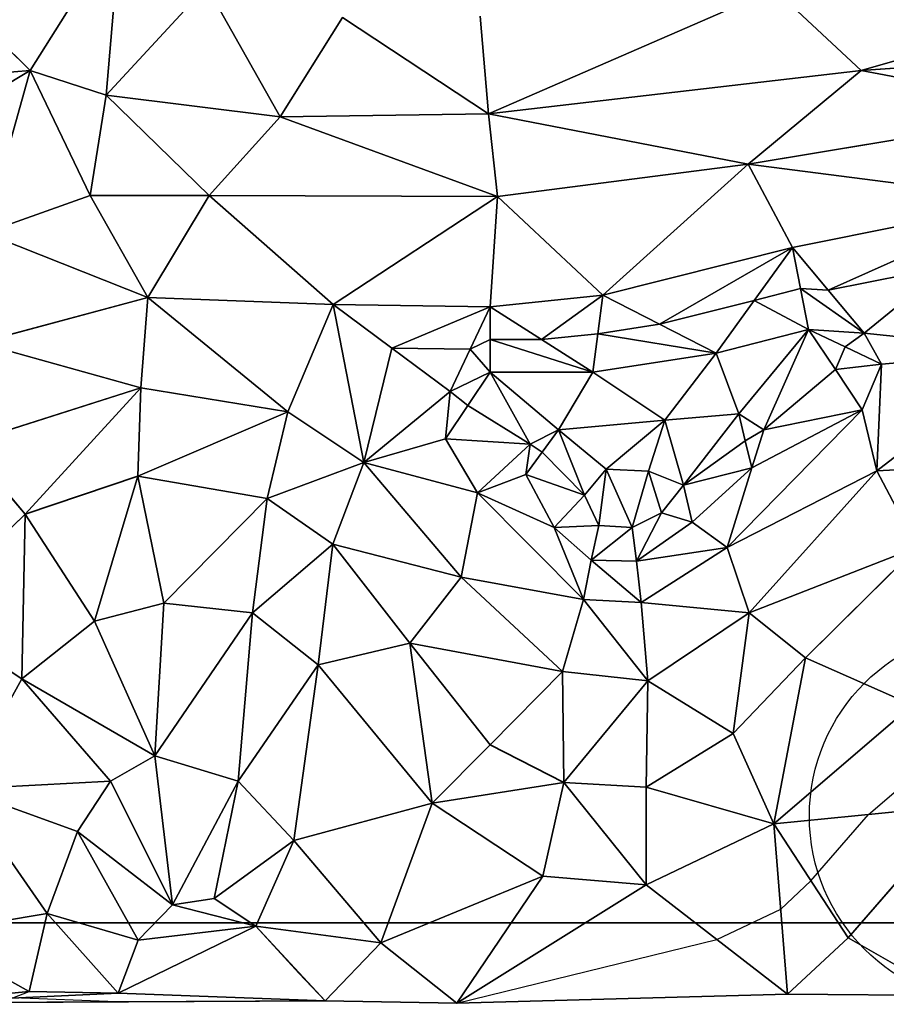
# Model space of a CAD drawing. Header units: feet. Extents: x 45583 to 45902, y 131989 to 132204.
# Tile 6 of 11: x 45763 to 45855, y 131991 to 132096. Entities that reach past the tile are written whole.
import ezdxf

# ---------------------------------------------------------------- set-up
doc = ezdxf.new("R2010")
doc.units = ezdxf.units.FT
doc.header["$MEASUREMENT"] = 0
for name, color, linetype, lineweight in [('C-Prop-E', 194, 'Continuous', 35), ('C-Topo-Majr-E', 34, 'Continuous', 35), ('C-Topo-Minr-E', 94, 'Continuous', 25), ('L-Plnt-Tree-E', 65, 'Continuous', 25)]:
    doc.layers.add(name, color=color, linetype=linetype, lineweight=lineweight)
doc.layers.add('C-TINN', color=182, linetype='Continuous')
doc.layers.add('C-TINN-BNDY', color=110, linetype='Continuous')

# ---------------------------------------------------------------- blocks, each defined once
blk = doc.blocks.new('tree_large')
for radius in [20, 0.75]:
    blk.add_circle((0, 0), radius)

msp = doc.modelspace()

# ---------------------------------------------------------------- linework, layer by layer
at = {"layer": 'C-Prop-E'}
msp.add_line((45888, 132000), (45600, 132000), dxfattribs=at)
at = {"layer": 'C-TINN', "linetype": 'Continuous'}
for p, q in [((45773.8, 132105.92, 935), (45764.18, 132090.67, 934)), ((45764.18, 132090.67, 934), (45773.8, 132105.92, 935)), ((45773.8, 132105.92, 935), (45772.27, 132088.03, 934)), ((45772.27, 132088.03, 934), (45773.8, 132105.92, 935)), ((45888.77, 132100.96, 935), (45852.61, 132090.68, 934)), ((45852.61, 132090.68, 934), (45888.77, 132100.96, 935)), ((45782.94, 132099.61, 935), (45772.27, 132088.03, 934)), ((45772.27, 132088.03, 934), (45782.94, 132099.61, 935)), ((45782.94, 132099.61, 935), (45790.78, 132085.72, 934)), ((45790.78, 132085.72, 934), (45782.94, 132099.61, 935)), ((45843.35, 132099.28, 935), (45812.94, 132086.05, 934)), ((45812.94, 132086.05, 934), (45843.35, 132099.28, 935)), ((45843.35, 132099.28, 935), (45852.61, 132090.68, 934)), ((45852.61, 132090.68, 934), (45843.35, 132099.28, 935)), ((45797.41, 132096.29, 935), (45790.78, 132085.72, 934)), ((45790.78, 132085.72, 934), (45797.41, 132096.29, 935)), ((45797.41, 132096.29, 935), (45812.94, 132086.05, 934)), ((45812.94, 132086.05, 934), (45797.41, 132096.29, 935)), ((45812.06, 132096.45, 935), (45812.94, 132086.05, 934)), ((45812.94, 132086.05, 934), (45812.06, 132096.45, 935)), ((45758.89, 132095.85, 934), (45764.18, 132090.67, 934)), ((45764.18, 132090.67, 934), (45758.89, 132095.85, 934)), ((45852.61, 132090.68, 934), (45888.5, 132093.16, 934)), ((45888.5, 132093.16, 934), (45852.61, 132090.68, 934)), ((45756.16, 132090, 933.94), (45764.18, 132090.67, 934)), ((45764.18, 132090.67, 934), (45756.16, 132090, 933.94)), ((45764.18, 132090.67, 934), (45758.8, 132087.42, 933.74)), ((45758.8, 132087.42, 933.74), (45764.18, 132090.67, 934)), ((45759.34, 132073.4, 933), (45764.18, 132090.67, 934)), ((45764.18, 132090.67, 934), (45759.34, 132073.4, 933)), ((45764.18, 132090.67, 934), (45772.27, 132088.03, 934)), ((45764.18, 132090.67, 934), (45770.57, 132077.35, 933)), ((45772.27, 132088.03, 934), (45764.18, 132090.67, 934)), ((45770.57, 132077.35, 933), (45764.18, 132090.67, 934)), ((45812.94, 132086.05, 934), (45852.61, 132090.68, 934)), ((45852.61, 132090.68, 934), (45812.94, 132086.05, 934)), ((45840.56, 132080.7, 933), (45852.61, 132090.68, 934)), ((45852.61, 132090.68, 934), (45840.56, 132080.7, 933)), ((45874.79, 132086.37, 933), (45852.61, 132090.68, 934)), ((45852.61, 132090.68, 934), (45874.79, 132086.37, 933)), ((45770.57, 132077.35, 933), (45772.27, 132088.03, 934)), ((45772.27, 132088.03, 934), (45770.57, 132077.35, 933)), ((45772.27, 132088.03, 934), (45790.78, 132085.72, 934)), ((45772.27, 132088.03, 934), (45783.22, 132077.35, 933)), ((45790.78, 132085.72, 934), (45772.27, 132088.03, 934)), ((45783.22, 132077.35, 933), (45772.27, 132088.03, 934)), ((45783.22, 132077.35, 933), (45790.78, 132085.72, 934)), ((45790.78, 132085.72, 934), (45783.22, 132077.35, 933)), ((45790.78, 132085.72, 934), (45812.94, 132086.05, 934)), ((45812.94, 132086.05, 934), (45790.78, 132085.72, 934)), ((45813.92, 132077.25, 933), (45790.78, 132085.72, 934)), ((45790.78, 132085.72, 934), (45813.92, 132077.25, 933)), ((45813.92, 132077.25, 933), (45812.94, 132086.05, 934)), ((45812.94, 132086.05, 934), (45840.56, 132080.7, 933)), ((45812.94, 132086.05, 934), (45813.92, 132077.25, 933)), ((45840.56, 132080.7, 933), (45812.94, 132086.05, 934)), ((45840.56, 132080.7, 933), (45874.79, 132086.37, 933)), ((45874.79, 132086.37, 933), (45840.56, 132080.7, 933)), ((45813.92, 132077.25, 933), (45840.56, 132080.7, 933)), ((45840.56, 132080.7, 933), (45813.92, 132077.25, 933)), ((45825.1, 132066.78, 932), (45840.56, 132080.7, 933)), ((45840.56, 132080.7, 933), (45825.1, 132066.78, 932)), ((45840.56, 132080.7, 933), (45870.38, 132076.88, 932)), ((45840.56, 132080.7, 933), (45845.28, 132071.82, 932)), ((45870.38, 132076.88, 932), (45840.56, 132080.7, 933)), ((45845.28, 132071.82, 932), (45840.56, 132080.7, 933)), ((45759.34, 132073.4, 933), (45770.57, 132077.35, 933)), ((45770.57, 132077.35, 933), (45759.34, 132073.4, 933)), ((45770.57, 132077.35, 933), (45783.22, 132077.35, 933)), ((45776.69, 132066.51, 932), (45770.57, 132077.35, 933)), ((45770.57, 132077.35, 933), (45776.69, 132066.51, 932)), ((45783.22, 132077.35, 933), (45770.57, 132077.35, 933)), ((45776.69, 132066.51, 932), (45783.22, 132077.35, 933)), ((45783.22, 132077.35, 933), (45776.69, 132066.51, 932)), ((45783.22, 132077.35, 933), (45813.92, 132077.25, 933)), ((45783.22, 132077.35, 933), (45796.43, 132065.77, 932)), ((45813.92, 132077.25, 933), (45783.22, 132077.35, 933)), ((45796.43, 132065.77, 932), (45783.22, 132077.35, 933)), ((45796.43, 132065.77, 932), (45813.92, 132077.25, 933)), ((45813.92, 132077.25, 933), (45796.43, 132065.77, 932)), ((45813.92, 132077.25, 933), (45813.11, 132065.52, 932)), ((45813.11, 132065.52, 932), (45813.92, 132077.25, 933)), ((45813.92, 132077.25, 933), (45825.1, 132066.78, 932)), ((45825.1, 132066.78, 932), (45813.92, 132077.25, 933)), ((45845.28, 132071.82, 932), (45870.38, 132076.88, 932)), ((45870.38, 132076.88, 932), (45845.28, 132071.82, 932)), ((45849.1, 132067.28, 931.97), (45870.38, 132076.88, 932)), ((45870.38, 132076.88, 932), (45849.1, 132067.28, 931.97)), ((45759.34, 132073.4, 933), (45776.69, 132066.51, 932)), ((45776.69, 132066.51, 932), (45759.34, 132073.4, 933)), ((45825.1, 132066.78, 932), (45845.28, 132071.82, 932)), ((45845.28, 132071.82, 932), (45825.1, 132066.78, 932)), ((45831.13, 132063.69, 931.94), (45845.28, 132071.82, 932)), ((45845.28, 132071.82, 932), (45831.13, 132063.69, 931.94)), ((45845.28, 132071.82, 932), (45841.22, 132066.21, 931.96)), ((45841.22, 132066.21, 931.96), (45845.28, 132071.82, 932)), ((45849.1, 132067.28, 931.97), (45845.28, 132071.82, 932)), ((45845.28, 132071.82, 932), (45846.13, 132067.47, 931.96)), ((45846.13, 132067.47, 931.96), (45845.28, 132071.82, 932)), ((45845.28, 132071.82, 932), (45849.1, 132067.28, 931.97)), ((45861.65, 132069.81, 931.48), (45849.1, 132067.28, 931.97)), ((45849.1, 132067.28, 931.97), (45861.65, 132069.81, 931.48)), ((45861.65, 132069.81, 931.48), (45852.92, 132062.74, 932)), ((45852.92, 132062.74, 932), (45861.65, 132069.81, 931.48)), ((45846.13, 132067.47, 931.96), (45841.22, 132066.21, 931.96)), ((45841.22, 132066.21, 931.96), (45846.13, 132067.47, 931.96)), ((45846.99, 132063.13, 932), (45846.13, 132067.47, 931.96)), ((45846.13, 132067.47, 931.96), (45846.99, 132063.13, 932)), ((45852.92, 132062.74, 932), (45846.13, 132067.47, 931.96)), ((45849.1, 132067.28, 931.97), (45846.13, 132067.47, 931.96)), ((45846.13, 132067.47, 931.96), (45852.92, 132062.74, 932)), ((45846.13, 132067.47, 931.96), (45849.1, 132067.28, 931.97)), ((45852.92, 132062.74, 932), (45849.1, 132067.28, 931.97)), ((45849.1, 132067.28, 931.97), (45852.92, 132062.74, 932)), ((45758.77, 132061.7, 932), (45776.69, 132066.51, 932)), ((45776.69, 132066.51, 932), (45758.77, 132061.7, 932)), ((45775.96, 132056.91, 931), (45776.69, 132066.51, 932)), ((45776.69, 132066.51, 932), (45775.96, 132056.91, 931)), ((45776.69, 132066.51, 932), (45796.43, 132065.77, 932)), ((45776.69, 132066.51, 932), (45791.6, 132054.36, 931)), ((45796.43, 132065.77, 932), (45776.69, 132066.51, 932)), ((45791.6, 132054.36, 931), (45776.69, 132066.51, 932)), ((45791.6, 132054.36, 931), (45796.43, 132065.77, 932)), ((45796.43, 132065.77, 932), (45791.6, 132054.36, 931)), ((45796.43, 132065.77, 932), (45813.11, 132065.52, 932)), ((45799.68, 132048.98, 931), (45796.43, 132065.77, 932)), ((45802.65, 132061.14, 931.9), (45796.43, 132065.77, 932)), ((45796.43, 132065.77, 932), (45799.68, 132048.98, 931)), ((45813.11, 132065.52, 932), (45796.43, 132065.77, 932)), ((45796.43, 132065.77, 932), (45802.65, 132061.14, 931.9)), ((45813.11, 132065.52, 932), (45825.1, 132066.78, 932)), ((45825.1, 132066.78, 932), (45813.11, 132065.52, 932)), ((45818.57, 132062.04, 931.93), (45825.1, 132066.78, 932)), ((45825.1, 132066.78, 932), (45818.57, 132062.04, 931.93)), ((45825.1, 132066.78, 932), (45824.57, 132062.67, 931.93)), ((45824.57, 132062.67, 931.93), (45825.1, 132066.78, 932)), ((45831.13, 132063.69, 931.94), (45825.1, 132066.78, 932)), ((45825.1, 132066.78, 932), (45831.13, 132063.69, 931.94)), ((45841.22, 132066.21, 931.96), (45831.13, 132063.69, 931.94)), ((45831.13, 132063.69, 931.94), (45841.22, 132066.21, 931.96)), ((45837.16, 132060.6, 932), (45841.22, 132066.21, 931.96)), ((45841.22, 132066.21, 931.96), (45837.16, 132060.6, 932)), ((45846.99, 132063.13, 932), (45841.22, 132066.21, 931.96)), ((45841.22, 132066.21, 931.96), (45846.99, 132063.13, 932)), ((45802.65, 132061.14, 931.9), (45813.11, 132065.52, 932)), ((45813.11, 132065.52, 932), (45802.65, 132061.14, 931.9)), ((45813.11, 132065.52, 932), (45810.99, 132061.02, 931.91)), ((45810.99, 132061.02, 931.91), (45813.11, 132065.52, 932)), ((45818.57, 132062.04, 931.93), (45813.11, 132065.52, 932)), ((45813.11, 132065.52, 932), (45813.13, 132062.04, 931.92)), ((45813.13, 132062.04, 931.92), (45813.11, 132065.52, 932)), ((45813.11, 132065.52, 932), (45818.57, 132062.04, 931.93)), ((45831.13, 132063.69, 931.94), (45824.57, 132062.67, 931.93)), ((45824.57, 132062.67, 931.93), (45831.13, 132063.69, 931.94)), ((45831.13, 132063.69, 931.94), (45837.16, 132060.6, 932)), ((45837.16, 132060.6, 932), (45831.13, 132063.69, 931.94)), ((45824.57, 132062.67, 931.93), (45818.57, 132062.04, 931.93)), ((45818.57, 132062.04, 931.93), (45824.57, 132062.67, 931.93)), ((45824.03, 132058.56, 932), (45824.57, 132062.67, 931.93)), ((45824.57, 132062.67, 931.93), (45824.03, 132058.56, 932)), ((45837.16, 132060.6, 932), (45824.57, 132062.67, 931.93)), ((45824.57, 132062.67, 931.93), (45837.16, 132060.6, 932)), ((45846.99, 132063.13, 932), (45837.16, 132060.6, 932)), ((45837.16, 132060.6, 932), (45846.99, 132063.13, 932)), ((45839.58, 132054.16, 933), (45846.99, 132063.13, 932)), ((45846.99, 132063.13, 932), (45839.58, 132054.16, 933)), ((45842.24, 132052.43, 933), (45846.99, 132063.13, 932)), ((45846.99, 132063.13, 932), (45842.24, 132052.43, 933)), ((45849.86, 132058.85, 932.09), (45846.99, 132063.13, 932)), ((45850.88, 132061.28, 932.04), (45846.99, 132063.13, 932)), ((45846.99, 132063.13, 932), (45849.86, 132058.85, 932.09)), ((45846.99, 132063.13, 932), (45852.92, 132062.74, 932)), ((45852.92, 132062.74, 932), (45846.99, 132063.13, 932)), ((45846.99, 132063.13, 932), (45850.88, 132061.28, 932.04)), ((45850.88, 132061.28, 932.04), (45852.92, 132062.74, 932)), ((45852.92, 132062.74, 932), (45850.88, 132061.28, 932.04)), ((45870.59, 132060.77, 931), (45852.92, 132062.74, 932)), ((45852.92, 132062.74, 932), (45854.77, 132059.43, 932)), ((45852.92, 132062.74, 932), (45870.59, 132060.77, 931)), ((45854.77, 132059.43, 932), (45852.92, 132062.74, 932)), ((45758.77, 132061.7, 932), (45775.96, 132056.91, 931)), ((45775.96, 132056.91, 931), (45758.77, 132061.7, 932)), ((45813.13, 132062.04, 931.92), (45810.99, 132061.02, 931.91)), ((45810.99, 132061.02, 931.91), (45813.13, 132062.04, 931.92)), ((45813.14, 132058.56, 932), (45813.13, 132062.04, 931.92)), ((45813.13, 132062.04, 931.92), (45813.14, 132058.56, 932)), ((45824.03, 132058.56, 932), (45813.13, 132062.04, 931.92)), ((45818.57, 132062.04, 931.93), (45813.13, 132062.04, 931.92)), ((45813.13, 132062.04, 931.92), (45824.03, 132058.56, 932)), ((45813.13, 132062.04, 931.92), (45818.57, 132062.04, 931.93)), ((45818.57, 132062.04, 931.93), (45824.03, 132058.56, 932)), ((45824.03, 132058.56, 932), (45818.57, 132062.04, 931.93)), ((45802.65, 132061.14, 931.9), (45799.68, 132048.98, 931)), ((45799.68, 132048.98, 931), (45802.65, 132061.14, 931.9)), ((45808.86, 132056.52, 932), (45802.65, 132061.14, 931.9)), ((45810.99, 132061.02, 931.91), (45802.65, 132061.14, 931.9)), ((45802.65, 132061.14, 931.9), (45808.86, 132056.52, 932)), ((45802.65, 132061.14, 931.9), (45810.99, 132061.02, 931.91)), ((45808.86, 132056.52, 932), (45810.99, 132061.02, 931.91)), ((45810.99, 132061.02, 931.91), (45808.86, 132056.52, 932)), ((45813.14, 132058.56, 932), (45810.99, 132061.02, 931.91)), ((45810.99, 132061.02, 931.91), (45813.14, 132058.56, 932)), ((45837.16, 132060.6, 932), (45824.03, 132058.56, 932)), ((45824.03, 132058.56, 932), (45837.16, 132060.6, 932)), ((45831.72, 132053.47, 933), (45837.16, 132060.6, 932)), ((45837.16, 132060.6, 932), (45831.72, 132053.47, 933)), ((45839.58, 132054.16, 933), (45837.16, 132060.6, 932)), ((45837.16, 132060.6, 932), (45839.58, 132054.16, 933)), ((45849.86, 132058.85, 932.09), (45850.88, 132061.28, 932.04)), ((45850.88, 132061.28, 932.04), (45849.86, 132058.85, 932.09)), ((45850.88, 132061.28, 932.04), (45854.77, 132059.43, 932)), ((45854.77, 132059.43, 932), (45850.88, 132061.28, 932.04)), ((45870.59, 132060.77, 931), (45854.28, 132048.07, 931)), ((45854.28, 132048.07, 931), (45870.59, 132060.77, 931)), ((45870.59, 132060.77, 931), (45854.77, 132059.43, 932)), ((45854.77, 132059.43, 932), (45870.59, 132060.77, 931)), ((45808.86, 132056.52, 932), (45813.14, 132058.56, 932)), ((45813.14, 132058.56, 932), (45808.86, 132056.52, 932)), ((45813.14, 132058.56, 932), (45810.76, 132055.02, 932.11)), ((45810.76, 132055.02, 932.11), (45813.14, 132058.56, 932)), ((45817.38, 132050.93, 933), (45813.14, 132058.56, 932)), ((45820.39, 132052.43, 933), (45813.14, 132058.56, 932)), ((45813.14, 132058.56, 932), (45817.38, 132050.93, 933)), ((45824.03, 132058.56, 932), (45813.14, 132058.56, 932)), ((45813.14, 132058.56, 932), (45820.39, 132052.43, 933)), ((45813.14, 132058.56, 932), (45824.03, 132058.56, 932)), ((45820.39, 132052.43, 933), (45824.03, 132058.56, 932)), ((45824.03, 132058.56, 932), (45820.39, 132052.43, 933)), ((45831.72, 132053.47, 933), (45824.03, 132058.56, 932)), ((45824.03, 132058.56, 932), (45831.72, 132053.47, 933)), ((45849.86, 132058.85, 932.09), (45842.24, 132052.43, 933)), ((45842.24, 132052.43, 933), (45849.86, 132058.85, 932.09)), ((45849.86, 132058.85, 932.09), (45854.77, 132059.43, 932)), ((45854.77, 132059.43, 932), (45849.86, 132058.85, 932.09)), ((45852.72, 132054.58, 932), (45849.86, 132058.85, 932.09)), ((45849.86, 132058.85, 932.09), (45852.72, 132054.58, 932)), ((45854.77, 132059.43, 932), (45852.72, 132054.58, 932)), ((45852.72, 132054.58, 932), (45854.77, 132059.43, 932)), ((45854.28, 132048.07, 931), (45854.77, 132059.43, 932)), ((45854.77, 132059.43, 932), (45854.28, 132048.07, 931)), ((45775.96, 132056.91, 931), (45757.25, 132050.96, 931)), ((45757.25, 132050.96, 931), (45775.96, 132056.91, 931)), ((45763.66, 132043.46, 930), (45775.96, 132056.91, 931)), ((45775.96, 132056.91, 931), (45763.66, 132043.46, 930)), ((45775.64, 132047.5, 930), (45775.96, 132056.91, 931)), ((45775.96, 132056.91, 931), (45775.64, 132047.5, 930)), ((45791.6, 132054.36, 931), (45775.96, 132056.91, 931)), ((45775.96, 132056.91, 931), (45791.6, 132054.36, 931)), ((45799.68, 132048.98, 931), (45808.86, 132056.52, 932)), ((45808.86, 132056.52, 932), (45799.68, 132048.98, 931)), ((45808.38, 132051.47, 932), (45808.86, 132056.52, 932)), ((45808.86, 132056.52, 932), (45808.38, 132051.47, 932)), ((45810.76, 132055.02, 932.11), (45808.86, 132056.52, 932)), ((45808.86, 132056.52, 932), (45810.76, 132055.02, 932.11)), ((45775.64, 132047.5, 930), (45791.6, 132054.36, 931)), ((45791.6, 132054.36, 931), (45775.64, 132047.5, 930)), ((45789.39, 132045.13, 930), (45791.6, 132054.36, 931)), ((45791.6, 132054.36, 931), (45789.39, 132045.13, 930)), ((45799.68, 132048.98, 931), (45791.6, 132054.36, 931)), ((45791.6, 132054.36, 931), (45799.68, 132048.98, 931)), ((45810.76, 132055.02, 932.11), (45808.38, 132051.47, 932)), ((45808.38, 132051.47, 932), (45810.76, 132055.02, 932.11)), ((45810.76, 132055.02, 932.11), (45817.38, 132050.93, 933)), ((45817.38, 132050.93, 933), (45810.76, 132055.02, 932.11)), ((45852.72, 132054.58, 932), (45838.33, 132039.91, 932)), ((45838.33, 132039.91, 932), (45852.72, 132054.58, 932)), ((45840.97, 132048.39, 933), (45852.72, 132054.58, 932)), ((45852.72, 132054.58, 932), (45840.97, 132048.39, 933)), ((45842.24, 132052.43, 933), (45852.72, 132054.58, 932)), ((45852.72, 132054.58, 932), (45842.24, 132052.43, 933)), ((45854.28, 132048.07, 931), (45852.72, 132054.58, 932)), ((45852.72, 132054.58, 932), (45854.28, 132048.07, 931)), ((45831.72, 132053.47, 933), (45820.39, 132052.43, 933)), ((45820.39, 132052.43, 933), (45831.72, 132053.47, 933)), ((45825.48, 132048.27, 934), (45831.72, 132053.47, 933)), ((45831.72, 132053.47, 933), (45825.48, 132048.27, 934)), ((45829.98, 132048.04, 934), (45831.72, 132053.47, 933)), ((45831.72, 132053.47, 933), (45829.98, 132048.04, 934)), ((45839.58, 132054.16, 933), (45831.72, 132053.47, 933)), ((45831.72, 132053.47, 933), (45839.58, 132054.16, 933)), ((45833.68, 132046.54, 934), (45831.72, 132053.47, 933)), ((45831.72, 132053.47, 933), (45833.68, 132046.54, 934)), ((45833.68, 132046.54, 934), (45839.58, 132054.16, 933)), ((45839.58, 132054.16, 933), (45833.68, 132046.54, 934)), ((45840.27, 132051.27, 933.05), (45839.58, 132054.16, 933)), ((45839.58, 132054.16, 933), (45842.24, 132052.43, 933)), ((45842.24, 132052.43, 933), (45839.58, 132054.16, 933)), ((45839.58, 132054.16, 933), (45840.27, 132051.27, 933.05)), ((45817.38, 132050.93, 933), (45820.39, 132052.43, 933)), ((45820.39, 132052.43, 933), (45817.38, 132050.93, 933)), ((45820.39, 132052.43, 933), (45818.65, 132050.06, 933.08)), ((45818.65, 132050.06, 933.08), (45820.39, 132052.43, 933)), ((45823.16, 132045.5, 934), (45820.39, 132052.43, 933)), ((45825.48, 132048.27, 934), (45820.39, 132052.43, 933)), ((45820.39, 132052.43, 933), (45823.16, 132045.5, 934)), ((45820.39, 132052.43, 933), (45825.48, 132048.27, 934)), ((45840.27, 132051.27, 933.05), (45842.24, 132052.43, 933)), ((45842.24, 132052.43, 933), (45840.27, 132051.27, 933.05)), ((45842.24, 132052.43, 933), (45840.97, 132048.39, 933)), ((45840.97, 132048.39, 933), (45842.24, 132052.43, 933)), ((45799.68, 132048.98, 931), (45808.38, 132051.47, 932)), ((45808.38, 132051.47, 932), (45799.68, 132048.98, 931)), ((45811.78, 132045.74, 932), (45808.38, 132051.47, 932)), ((45817.38, 132050.93, 933), (45808.38, 132051.47, 932)), ((45808.38, 132051.47, 932), (45811.78, 132045.74, 932)), ((45808.38, 132051.47, 932), (45817.38, 132050.93, 933)), ((45840.27, 132051.27, 933.05), (45833.68, 132046.54, 934)), ((45833.68, 132046.54, 934), (45840.27, 132051.27, 933.05)), ((45840.97, 132048.39, 933), (45840.27, 132051.27, 933.05)), ((45840.27, 132051.27, 933.05), (45840.97, 132048.39, 933)), ((45763.66, 132043.46, 930), (45757.25, 132050.96, 931)), ((45757.25, 132050.96, 931), (45763.66, 132043.46, 930)), ((45817.38, 132050.93, 933), (45811.78, 132045.74, 932)), ((45811.78, 132045.74, 932), (45817.38, 132050.93, 933)), ((45816.92, 132047.7, 933), (45817.38, 132050.93, 933)), ((45817.38, 132050.93, 933), (45816.92, 132047.7, 933)), ((45818.65, 132050.06, 933.08), (45816.92, 132047.7, 933)), ((45816.92, 132047.7, 933), (45818.65, 132050.06, 933.08)), ((45818.65, 132050.06, 933.08), (45817.38, 132050.93, 933)), ((45817.38, 132050.93, 933), (45818.65, 132050.06, 933.08)), ((45818.65, 132050.06, 933.08), (45823.16, 132045.5, 934)), ((45823.16, 132045.5, 934), (45818.65, 132050.06, 933.08)), ((45872.79, 132049.19, 930), (45854.28, 132048.07, 931)), ((45854.28, 132048.07, 931), (45872.79, 132049.19, 930)), ((45789.39, 132045.13, 930), (45799.68, 132048.98, 931)), ((45799.68, 132048.98, 931), (45789.39, 132045.13, 930)), ((45796.39, 132040.28, 930), (45799.68, 132048.98, 931)), ((45799.68, 132048.98, 931), (45796.39, 132040.28, 930)), ((45810.04, 132036.78, 931), (45799.68, 132048.98, 931)), ((45799.68, 132048.98, 931), (45811.78, 132045.74, 932)), ((45799.68, 132048.98, 931), (45810.04, 132036.78, 931)), ((45811.78, 132045.74, 932), (45799.68, 132048.98, 931)), ((45825.48, 132048.27, 934), (45823.16, 132045.5, 934)), ((45823.16, 132045.5, 934), (45825.48, 132048.27, 934)), ((45824.67, 132042.27, 934), (45825.48, 132048.27, 934)), ((45825.48, 132048.27, 934), (45824.67, 132042.27, 934)), ((45828.25, 132042.04, 934), (45825.48, 132048.27, 934)), ((45825.48, 132048.27, 934), (45829.98, 132048.04, 934)), ((45825.48, 132048.27, 934), (45828.25, 132042.04, 934)), ((45829.98, 132048.04, 934), (45825.48, 132048.27, 934)), ((45828.25, 132042.04, 934), (45829.98, 132048.04, 934)), ((45829.98, 132048.04, 934), (45828.25, 132042.04, 934)), ((45829.98, 132048.04, 934), (45833.68, 132046.54, 934)), ((45829.98, 132048.04, 934), (45831.34, 132043.62, 934)), ((45833.68, 132046.54, 934), (45829.98, 132048.04, 934)), ((45831.34, 132043.62, 934), (45829.98, 132048.04, 934)), ((45833.68, 132046.54, 934), (45840.97, 132048.39, 933)), ((45840.97, 132048.39, 933), (45833.68, 132046.54, 934)), ((45834.61, 132042.62, 933), (45840.97, 132048.39, 933)), ((45840.97, 132048.39, 933), (45834.61, 132042.62, 933)), ((45840.97, 132048.39, 933), (45838.33, 132039.91, 932)), ((45838.33, 132039.91, 932), (45840.97, 132048.39, 933)), ((45854.28, 132048.07, 931), (45838.33, 132039.91, 932)), ((45838.33, 132039.91, 932), (45854.28, 132048.07, 931)), ((45854.28, 132048.07, 931), (45840.67, 132032.96, 931)), ((45840.67, 132032.96, 931), (45854.28, 132048.07, 931)), ((45858.54, 132039.94, 930), (45854.28, 132048.07, 931)), ((45854.28, 132048.07, 931), (45858.54, 132039.94, 930)), ((45775.64, 132047.5, 930), (45763.66, 132043.46, 930)), ((45763.66, 132043.46, 930), (45775.64, 132047.5, 930)), ((45771.03, 132032.08, 929), (45775.64, 132047.5, 930)), ((45775.64, 132047.5, 930), (45771.03, 132032.08, 929)), ((45778.4, 132034.01, 929), (45775.64, 132047.5, 930)), ((45789.39, 132045.13, 930), (45775.64, 132047.5, 930)), ((45775.64, 132047.5, 930), (45778.4, 132034.01, 929)), ((45775.64, 132047.5, 930), (45789.39, 132045.13, 930)), ((45816.92, 132047.7, 933), (45811.78, 132045.74, 932)), ((45811.78, 132045.74, 932), (45816.92, 132047.7, 933)), ((45823.16, 132045.5, 934), (45816.92, 132047.7, 933)), ((45816.92, 132047.7, 933), (45819.93, 132042.04, 933)), ((45816.92, 132047.7, 933), (45823.16, 132045.5, 934)), ((45819.93, 132042.04, 933), (45816.92, 132047.7, 933)), ((45831.34, 132043.62, 934), (45833.68, 132046.54, 934)), ((45833.68, 132046.54, 934), (45831.34, 132043.62, 934)), ((45833.68, 132046.54, 934), (45834.61, 132042.62, 933)), ((45834.61, 132042.62, 933), (45833.68, 132046.54, 934)), ((45778.4, 132034.01, 929), (45789.39, 132045.13, 930)), ((45789.39, 132045.13, 930), (45778.4, 132034.01, 929)), ((45787.83, 132032.98, 929), (45789.39, 132045.13, 930)), ((45789.39, 132045.13, 930), (45787.83, 132032.98, 929)), ((45796.39, 132040.28, 930), (45789.39, 132045.13, 930)), ((45789.39, 132045.13, 930), (45796.39, 132040.28, 930)), ((45810.04, 132036.78, 931), (45811.78, 132045.74, 932)), ((45811.78, 132045.74, 932), (45810.04, 132036.78, 931)), ((45823.06, 132034.38, 932), (45811.78, 132045.74, 932)), ((45819.93, 132042.04, 933), (45811.78, 132045.74, 932)), ((45811.78, 132045.74, 932), (45823.06, 132034.38, 932)), ((45811.78, 132045.74, 932), (45819.93, 132042.04, 933)), ((45823.16, 132045.5, 934), (45819.93, 132042.04, 933)), ((45819.93, 132042.04, 933), (45823.16, 132045.5, 934)), ((45824.67, 132042.27, 934), (45823.16, 132045.5, 934)), ((45823.16, 132045.5, 934), (45824.67, 132042.27, 934)), ((45763.66, 132043.46, 930), (45752.75, 132032.92, 930)), ((45752.75, 132032.92, 930), (45763.66, 132043.46, 930)), ((45763.28, 132025.96, 929), (45763.66, 132043.46, 930)), ((45763.66, 132043.46, 930), (45763.28, 132025.96, 929)), ((45771.03, 132032.08, 929), (45763.66, 132043.46, 930)), ((45763.66, 132043.46, 930), (45771.03, 132032.08, 929)), ((45828.25, 132042.04, 934), (45831.34, 132043.62, 934)), ((45831.34, 132043.62, 934), (45828.25, 132042.04, 934)), ((45831.34, 132043.62, 934), (45828.71, 132038.46, 933)), ((45828.71, 132038.46, 933), (45831.34, 132043.62, 934)), ((45831.34, 132043.62, 934), (45834.61, 132042.62, 933)), ((45834.61, 132042.62, 933), (45831.34, 132043.62, 934)), ((45824.67, 132042.27, 934), (45819.93, 132042.04, 933)), ((45819.93, 132042.04, 933), (45824.67, 132042.27, 934)), ((45819.93, 132042.04, 933), (45823.86, 132038.58, 933)), ((45823.86, 132038.58, 933), (45819.93, 132042.04, 933)), ((45819.93, 132042.04, 933), (45823.06, 132034.38, 932)), ((45823.06, 132034.38, 932), (45819.93, 132042.04, 933)), ((45823.86, 132038.58, 933), (45824.67, 132042.27, 934)), ((45824.67, 132042.27, 934), (45823.86, 132038.58, 933)), ((45823.86, 132038.58, 933), (45828.25, 132042.04, 934)), ((45828.25, 132042.04, 934), (45823.86, 132038.58, 933)), ((45824.67, 132042.27, 934), (45828.25, 132042.04, 934)), ((45828.25, 132042.04, 934), (45824.67, 132042.27, 934)), ((45828.25, 132042.04, 934), (45828.71, 132038.46, 933)), ((45828.71, 132038.46, 933), (45828.25, 132042.04, 934)), ((45828.71, 132038.46, 933), (45834.61, 132042.62, 933)), ((45834.61, 132042.62, 933), (45828.71, 132038.46, 933)), ((45834.61, 132042.62, 933), (45838.33, 132039.91, 932)), ((45838.33, 132039.91, 932), (45834.61, 132042.62, 933)), ((45787.83, 132032.98, 929), (45796.39, 132040.28, 930)), ((45796.39, 132040.28, 930), (45787.83, 132032.98, 929)), ((45794.81, 132027.43, 929), (45796.39, 132040.28, 930)), ((45796.39, 132040.28, 930), (45794.81, 132027.43, 929)), ((45804.57, 132029.74, 930), (45796.39, 132040.28, 930)), ((45796.39, 132040.28, 930), (45810.04, 132036.78, 931)), ((45796.39, 132040.28, 930), (45804.57, 132029.74, 930)), ((45810.04, 132036.78, 931), (45796.39, 132040.28, 930)), ((45828.71, 132038.46, 933), (45838.33, 132039.91, 932)), ((45838.33, 132039.91, 932), (45828.71, 132038.46, 933)), ((45838.33, 132039.91, 932), (45829.19, 132034.08, 932)), ((45829.19, 132034.08, 932), (45838.33, 132039.91, 932)), ((45840.67, 132032.96, 931), (45838.33, 132039.91, 932)), ((45838.33, 132039.91, 932), (45840.67, 132032.96, 931)), ((45858.54, 132039.94, 930), (45840.67, 132032.96, 931)), ((45840.67, 132032.96, 931), (45858.54, 132039.94, 930)), ((45858.54, 132039.94, 930), (45846.68, 132028.2, 930)), ((45846.68, 132028.2, 930), (45858.54, 132039.94, 930)), ((45823.86, 132038.58, 933), (45823.06, 132034.38, 932)), ((45823.06, 132034.38, 932), (45823.86, 132038.58, 933)), ((45823.86, 132038.58, 933), (45828.71, 132038.46, 933)), ((45823.86, 132038.58, 933), (45829.19, 132034.08, 932)), ((45828.71, 132038.46, 933), (45823.86, 132038.58, 933)), ((45829.19, 132034.08, 932), (45823.86, 132038.58, 933)), ((45829.19, 132034.08, 932), (45828.71, 132038.46, 933)), ((45828.71, 132038.46, 933), (45829.19, 132034.08, 932)), ((45804.57, 132029.74, 930), (45810.04, 132036.78, 931)), ((45810.04, 132036.78, 931), (45804.57, 132029.74, 930)), ((45820.82, 132026.72, 931), (45810.04, 132036.78, 931)), ((45810.04, 132036.78, 931), (45823.06, 132034.38, 932)), ((45810.04, 132036.78, 931), (45820.82, 132026.72, 931)), ((45823.06, 132034.38, 932), (45810.04, 132036.78, 931)), ((45820.82, 132026.72, 931), (45823.06, 132034.38, 932)), ((45823.06, 132034.38, 932), (45820.82, 132026.72, 931)), ((45829.89, 132025.73, 931), (45823.06, 132034.38, 932)), ((45829.19, 132034.08, 932), (45823.06, 132034.38, 932)), ((45823.06, 132034.38, 932), (45829.89, 132025.73, 931)), ((45823.06, 132034.38, 932), (45829.19, 132034.08, 932)), ((45778.4, 132034.01, 929), (45771.03, 132032.08, 929)), ((45771.03, 132032.08, 929), (45778.4, 132034.01, 929)), ((45777.43, 132017.77, 928), (45778.4, 132034.01, 929)), ((45778.4, 132034.01, 929), (45777.43, 132017.77, 928)), ((45787.83, 132032.98, 929), (45778.4, 132034.01, 929)), ((45778.4, 132034.01, 929), (45787.83, 132032.98, 929)), ((45829.89, 132025.73, 931), (45829.19, 132034.08, 932)), ((45840.67, 132032.96, 931), (45829.19, 132034.08, 932)), ((45829.19, 132034.08, 932), (45829.89, 132025.73, 931)), ((45829.19, 132034.08, 932), (45840.67, 132032.96, 931)), ((45763.28, 132025.96, 929), (45752.75, 132032.92, 930)), ((45752.75, 132032.92, 930), (45763.28, 132025.96, 929)), ((45777.43, 132017.77, 928), (45787.83, 132032.98, 929)), ((45787.83, 132032.98, 929), (45777.43, 132017.77, 928)), ((45786.3, 132015.08, 928), (45787.83, 132032.98, 929)), ((45787.83, 132032.98, 929), (45786.3, 132015.08, 928)), ((45794.81, 132027.43, 929), (45787.83, 132032.98, 929)), ((45787.83, 132032.98, 929), (45794.81, 132027.43, 929)), ((45840.67, 132032.96, 931), (45829.89, 132025.73, 931)), ((45829.89, 132025.73, 931), (45840.67, 132032.96, 931)), ((45838.97, 132020.14, 930), (45840.67, 132032.96, 931)), ((45840.67, 132032.96, 931), (45838.97, 132020.14, 930)), ((45846.68, 132028.2, 930), (45840.67, 132032.96, 931)), ((45840.67, 132032.96, 931), (45846.68, 132028.2, 930)), ((45771.03, 132032.08, 929), (45763.28, 132025.96, 929)), ((45763.28, 132025.96, 929), (45771.03, 132032.08, 929)), ((45777.43, 132017.77, 928), (45771.03, 132032.08, 929)), ((45771.03, 132032.08, 929), (45777.43, 132017.77, 928)), ((45794.81, 132027.43, 929), (45804.57, 132029.74, 930)), ((45804.57, 132029.74, 930), (45794.81, 132027.43, 929)), ((45806.96, 132012.72, 929), (45804.57, 132029.74, 930)), ((45813.12, 132018.95, 930), (45804.57, 132029.74, 930)), ((45804.57, 132029.74, 930), (45806.96, 132012.72, 929)), ((45804.57, 132029.74, 930), (45820.82, 132026.72, 931)), ((45804.57, 132029.74, 930), (45813.12, 132018.95, 930)), ((45820.82, 132026.72, 931), (45804.57, 132029.74, 930)), ((45846.68, 132028.2, 930), (45838.97, 132020.14, 930)), ((45838.97, 132020.14, 930), (45846.68, 132028.2, 930)), ((45843.31, 132010.52, 929), (45846.68, 132028.2, 930)), ((45846.68, 132028.2, 930), (45843.31, 132010.52, 929)), ((45858.04, 132023.17, 929), (45846.68, 132028.2, 930)), ((45846.68, 132028.2, 930), (45858.04, 132023.17, 929)), ((45786.3, 132015.08, 928), (45794.81, 132027.43, 929)), ((45794.81, 132027.43, 929), (45786.3, 132015.08, 928)), ((45792.22, 132008.77, 928), (45794.81, 132027.43, 929)), ((45794.81, 132027.43, 929), (45792.22, 132008.77, 928)), ((45806.96, 132012.72, 929), (45794.81, 132027.43, 929)), ((45794.81, 132027.43, 929), (45806.96, 132012.72, 929)), ((45813.12, 132018.95, 930), (45820.82, 132026.72, 931)), ((45820.82, 132026.72, 931), (45813.12, 132018.95, 930)), ((45820.95, 132014.92, 930), (45820.82, 132026.72, 931)), ((45829.89, 132025.73, 931), (45820.82, 132026.72, 931)), ((45820.82, 132026.72, 931), (45820.95, 132014.92, 930)), ((45820.82, 132026.72, 931), (45829.89, 132025.73, 931)), ((45763.28, 132025.96, 929), (45756.81, 132014.21, 929)), ((45756.81, 132014.21, 929), (45763.28, 132025.96, 929)), ((45772.72, 132015.08, 928), (45763.28, 132025.96, 929)), ((45777.43, 132017.77, 928), (45763.28, 132025.96, 929)), ((45763.28, 132025.96, 929), (45772.72, 132015.08, 928)), ((45763.28, 132025.96, 929), (45777.43, 132017.77, 928)), ((45820.95, 132014.92, 930), (45829.89, 132025.73, 931)), ((45829.89, 132025.73, 931), (45820.95, 132014.92, 930)), ((45829.72, 132014.45, 930), (45829.89, 132025.73, 931)), ((45829.89, 132025.73, 931), (45829.72, 132014.45, 930)), ((45838.97, 132020.14, 930), (45829.89, 132025.73, 931)), ((45829.89, 132025.73, 931), (45838.97, 132020.14, 930)), ((45843.31, 132010.52, 929), (45858.04, 132023.17, 929)), ((45858.04, 132023.17, 929), (45843.31, 132010.52, 929)), ((45838.97, 132020.14, 930), (45829.72, 132014.45, 930)), ((45829.72, 132014.45, 930), (45838.97, 132020.14, 930)), ((45843.31, 132010.52, 929), (45838.97, 132020.14, 930)), ((45838.97, 132020.14, 930), (45843.31, 132010.52, 929)), ((45806.96, 132012.72, 929), (45813.12, 132018.95, 930)), ((45813.12, 132018.95, 930), (45806.96, 132012.72, 929)), ((45820.95, 132014.92, 930), (45813.12, 132018.95, 930)), ((45813.12, 132018.95, 930), (45820.95, 132014.92, 930)), ((45777.43, 132017.77, 928), (45772.72, 132015.08, 928)), ((45772.72, 132015.08, 928), (45777.43, 132017.77, 928)), ((45779.31, 132001.92, 927), (45777.43, 132017.77, 928)), ((45786.3, 132015.08, 928), (45777.43, 132017.77, 928)), ((45777.43, 132017.77, 928), (45779.31, 132001.92, 927)), ((45777.43, 132017.77, 928), (45786.3, 132015.08, 928)), ((45772.72, 132015.08, 928), (45756.81, 132014.21, 929)), ((45756.81, 132014.21, 929), (45772.72, 132015.08, 928)), ((45772.72, 132015.08, 928), (45769.22, 132009.71, 928)), ((45769.22, 132009.71, 928), (45772.72, 132015.08, 928)), ((45779.31, 132001.92, 927), (45772.72, 132015.08, 928)), ((45772.72, 132015.08, 928), (45779.31, 132001.92, 927)), ((45779.31, 132001.92, 927), (45786.3, 132015.08, 928)), ((45786.3, 132015.08, 928), (45779.31, 132001.92, 927)), ((45783.75, 132002.59, 927), (45786.3, 132015.08, 928)), ((45786.3, 132015.08, 928), (45783.75, 132002.59, 927)), ((45792.22, 132008.77, 928), (45786.3, 132015.08, 928)), ((45786.3, 132015.08, 928), (45792.22, 132008.77, 928)), ((45806.96, 132012.72, 929), (45820.95, 132014.92, 930)), ((45820.95, 132014.92, 930), (45806.96, 132012.72, 929)), ((45818.73, 132004.96, 929), (45820.95, 132014.92, 930)), ((45820.95, 132014.92, 930), (45818.73, 132004.96, 929)), ((45829.72, 132004.06, 929), (45820.95, 132014.92, 930)), ((45829.72, 132014.45, 930), (45820.95, 132014.92, 930)), ((45820.95, 132014.92, 930), (45829.72, 132004.06, 929)), ((45820.95, 132014.92, 930), (45829.72, 132014.45, 930)), ((45829.72, 132004.06, 929), (45829.72, 132014.45, 930)), ((45843.31, 132010.52, 929), (45829.72, 132014.45, 930)), ((45829.72, 132014.45, 930), (45829.72, 132004.06, 929)), ((45829.72, 132014.45, 930), (45843.31, 132010.52, 929)), ((45766, 132000.98, 928), (45756.81, 132014.21, 929)), ((45769.22, 132009.71, 928), (45756.81, 132014.21, 929)), ((45756.81, 132014.21, 929), (45766, 132000.98, 928)), ((45756.81, 132014.21, 929), (45769.22, 132009.71, 928)), ((45792.22, 132008.77, 928), (45806.96, 132012.72, 929)), ((45806.96, 132012.72, 929), (45792.22, 132008.77, 928)), ((45801.5, 131997.89, 928), (45806.96, 132012.72, 929)), ((45806.96, 132012.72, 929), (45801.5, 131997.89, 928)), ((45818.73, 132004.96, 929), (45806.96, 132012.72, 929)), ((45806.96, 132012.72, 929), (45818.73, 132004.96, 929)), ((45843.31, 132010.52, 929), (45863.48, 132012.52, 927)), ((45863.48, 132012.52, 927), (45843.31, 132010.52, 929)), ((45851.2, 131998.4, 927), (45863.48, 132012.52, 927)), ((45863.48, 132012.52, 927), (45851.2, 131998.4, 927)), ((45829.72, 132004.06, 929), (45843.31, 132010.52, 929)), ((45843.31, 132010.52, 929), (45829.72, 132004.06, 929)), ((45844.77, 131992.41, 927), (45843.31, 132010.52, 929)), ((45843.31, 132010.52, 929), (45851.2, 131998.4, 927)), ((45843.31, 132010.52, 929), (45844.77, 131992.41, 927)), ((45851.2, 131998.4, 927), (45843.31, 132010.52, 929)), ((45769.22, 132009.71, 928), (45766, 132000.98, 928)), ((45766, 132000.98, 928), (45769.22, 132009.71, 928)), ((45775.68, 131998.16, 927), (45769.22, 132009.71, 928)), ((45779.31, 132001.92, 927), (45769.22, 132009.71, 928)), ((45769.22, 132009.71, 928), (45775.68, 131998.16, 927)), ((45769.22, 132009.71, 928), (45779.31, 132001.92, 927)), ((45783.75, 132002.59, 927), (45792.22, 132008.77, 928)), ((45792.22, 132008.77, 928), (45783.75, 132002.59, 927)), ((45788.19, 131999.63, 927), (45792.22, 132008.77, 928)), ((45792.22, 132008.77, 928), (45788.19, 131999.63, 927)), ((45801.5, 131997.89, 928), (45792.22, 132008.77, 928)), ((45792.22, 132008.77, 928), (45801.5, 131997.89, 928)), ((45801.5, 131997.89, 928), (45818.73, 132004.96, 929)), ((45818.73, 132004.96, 929), (45801.5, 131997.89, 928)), ((45809.57, 131991.44, 928), (45818.73, 132004.96, 929)), ((45818.73, 132004.96, 929), (45809.57, 131991.44, 928)), ((45809.57, 131991.44, 928), (45829.72, 132004.06, 929)), ((45829.72, 132004.06, 929), (45809.57, 131991.44, 928)), ((45829.72, 132004.06, 929), (45818.73, 132004.96, 929)), ((45818.73, 132004.96, 929), (45829.72, 132004.06, 929)), ((45844.77, 131992.41, 927), (45829.72, 132004.06, 929)), ((45829.72, 132004.06, 929), (45844.77, 131992.41, 927)), ((45775.68, 131998.16, 927), (45779.31, 132001.92, 927)), ((45779.31, 132001.92, 927), (45775.68, 131998.16, 927)), ((45779.31, 132001.92, 927), (45783.75, 132002.59, 927)), ((45783.75, 132002.59, 927), (45779.31, 132001.92, 927)), ((45788.19, 131999.63, 927), (45779.31, 132001.92, 927)), ((45779.31, 132001.92, 927), (45788.19, 131999.63, 927)), ((45788.19, 131999.63, 927), (45783.75, 132002.59, 927)), ((45783.75, 132002.59, 927), (45788.19, 131999.63, 927)), ((45766, 132000.98, 928), (45752.94, 131998.85, 929)), ((45752.94, 131998.85, 929), (45766, 132000.98, 928)), ((45766, 132000.98, 928), (45764.07, 131992.7, 928)), ((45764.07, 131992.7, 928), (45766, 132000.98, 928)), ((45773.53, 131992.52, 927), (45766, 132000.98, 928)), ((45775.68, 131998.16, 927), (45766, 132000.98, 928)), ((45766, 132000.98, 928), (45773.53, 131992.52, 927)), ((45766, 132000.98, 928), (45775.68, 131998.16, 927)), ((45764.07, 131992.7, 928), (45752.94, 131998.85, 929)), ((45752.94, 131998.85, 929), (45764.07, 131992.7, 928)), ((45773.53, 131992.52, 927), (45788.19, 131999.63, 927)), ((45788.19, 131999.63, 927), (45773.53, 131992.52, 927)), ((45788.19, 131999.63, 927), (45775.68, 131998.16, 927)), ((45775.68, 131998.16, 927), (45788.19, 131999.63, 927)), ((45795.58, 131991.71, 927), (45788.19, 131999.63, 927)), ((45788.19, 131999.63, 927), (45801.5, 131997.89, 928)), ((45788.19, 131999.63, 927), (45795.58, 131991.71, 927)), ((45801.5, 131997.89, 928), (45788.19, 131999.63, 927)), ((45773.53, 131992.52, 927), (45775.68, 131998.16, 927)), ((45775.68, 131998.16, 927), (45773.53, 131992.52, 927)), ((45795.58, 131991.71, 927), (45801.5, 131997.89, 928)), ((45801.5, 131997.89, 928), (45795.58, 131991.71, 927)), ((45809.57, 131991.44, 928), (45801.5, 131997.89, 928)), ((45801.5, 131997.89, 928), (45809.57, 131991.44, 928)), ((45844.77, 131992.41, 927), (45851.2, 131998.4, 927)), ((45851.2, 131998.4, 927), (45844.77, 131992.41, 927)), ((45861.93, 131992.28, 926), (45851.2, 131998.4, 927)), ((45851.2, 131998.4, 927), (45861.93, 131992.28, 926)), ((45764.07, 131992.7, 928), (45751.13, 131991.5, 929)), ((45751.13, 131991.5, 929), (45764.07, 131992.7, 928)), ((45773.53, 131992.52, 927), (45751.13, 131991.5, 929)), ((45751.13, 131991.5, 929), (45773.53, 131992.52, 927)), ((45764.07, 131992.7, 928), (45773.53, 131992.52, 927)), ((45773.53, 131992.52, 927), (45764.07, 131992.7, 928)), ((45773.53, 131992.52, 927), (45795.58, 131991.71, 927)), ((45795.58, 131991.71, 927), (45773.53, 131992.52, 927)), ((45751.13, 131991.5, 929), (45795.58, 131991.71, 927)), ((45795.58, 131991.71, 927), (45809.57, 131991.44, 928)), ((45809.57, 131991.44, 928), (45844.77, 131992.41, 927)), ((45844.77, 131992.41, 927), (45861.93, 131992.28, 926))]:
    msp.add_line(p, q, dxfattribs=at)
at = {"layer": 'C-TINN-BNDY', "linetype": 'Continuous'}
msp.add_polyline3d([(45896.42, 132101.12, 935), (45896.28, 132088.1, 933), (45897.57, 132058.54, 930), (45896.06, 132034.79, 927), (45896.34, 132024.38, 926), (45896.51, 132014.91, 925), (45896.7, 132005.28, 924), (45896.61, 131996.37, 923), (45892.24, 131991.55, 923), (45882.59, 131991.55, 924), (45873.12, 131991.82, 925), (45861.93, 131992.28, 926), (45844.77, 131992.41, 927), (45809.57, 131991.44, 928), (45795.58, 131991.71, 927), (45751.13, 131991.5, 929)], dxfattribs=at)
at = {"layer": 'C-Topo-Majr-E', "elevation": 930}
msp.add_lwpolyline([(45738.05, 131991.34), (45740.78, 132001.52), (45745.16, 132017.97), (45752.75, 132032.92), (45763.66, 132043.46), (45775.64, 132047.5), (45789.39, 132045.13), (45796.39, 132040.28), (45804.57, 132029.74), (45813.12, 132018.95), (45820.95, 132014.92), (45829.72, 132014.45), (45838.97, 132020.14), (45846.68, 132028.2), (45858.54, 132039.94), (45872.79, 132049.19), (45886.19, 132055.22), (45892.71, 132057.35), (45897.57, 132058.54)], dxfattribs=at)
at = {"layer": 'C-Topo-Majr-E', "linetype": 'Continuous', "elevation": 930}
msp.add_lwpolyline([(45752.75, 132032.92), (45763.66, 132043.46), (45775.64, 132047.5), (45789.39, 132045.13), (45796.39, 132040.28), (45804.57, 132029.74), (45813.12, 132018.95), (45820.95, 132014.92), (45829.72, 132014.45), (45838.97, 132020.14), (45846.68, 132028.2), (45858.54, 132039.94), (45872.79, 132049.19), (45886.19, 132055.22), (45892.71, 132057.35), (45897.57, 132058.54)], dxfattribs=at)
at = {"layer": 'C-Topo-Minr-E', "linetype": 'Continuous'}
for points, elevation in [([(45744.82, 132194.94), (45746.17, 132194.06), (45747.99, 132189.61), (45759.22, 132180.7), (45765.01, 132168), (45766.66, 132155.62), (45765.66, 132141.89), (45762.85, 132126.04), (45758.06, 132104.59), (45758.89, 132095.85), (45764.18, 132090.67), (45772.27, 132088.03), (45790.78, 132085.72), (45812.94, 132086.05), (45852.61, 132090.68), (45888.5, 132093.16), (45895.77, 132093.66), (45896.35, 132094.61)], 934), ([(45758.77, 132061.7), (45776.69, 132066.51), (45796.43, 132065.77), (45813.11, 132065.52), (45825.1, 132066.78), (45845.28, 132071.82), (45870.38, 132076.88), (45890.57, 132079.71), (45896.09, 132080.34), (45896.71, 132078.24)], 932), ([(45773.36, 131991.6), (45762.33, 131992.01), (45764.07, 131992.7), (45766, 132000.98), (45769.22, 132009.71), (45772.72, 132015.08), (45777.43, 132017.77), (45786.3, 132015.08), (45792.22, 132008.77), (45801.5, 131997.89), (45809.57, 131991.44), (45837.24, 131998.24), (45844.04, 132001.46), (45847.25, 132004.46), (45853.39, 132011.52), (45860.76, 132017.84), (45866.68, 132023.19), (45875.74, 132030.49), (45881.32, 132034.35), (45888.17, 132037.97), (45891.1, 132039.33), (45892.96, 132039.9), (45896.19, 132040.99), (45896.56, 132042.71)], 928)]:
    msp.add_lwpolyline(points, dxfattribs=dict(at, elevation=elevation))
at = {"layer": 'C-Topo-Minr-E'}
for points, elevation in [([(45746.17, 132194.06), (45747.99, 132189.61), (45759.22, 132180.7), (45765.01, 132168), (45766.66, 132155.62), (45765.66, 132141.89), (45762.85, 132126.04), (45758.06, 132104.59), (45758.89, 132095.85), (45764.18, 132090.67), (45772.27, 132088.03), (45790.78, 132085.72), (45812.94, 132086.05), (45852.61, 132090.68), (45888.5, 132093.16), (45895.77, 132093.66)], 934), ([(45759.34, 132073.4), (45770.57, 132077.35), (45783.22, 132077.35), (45813.92, 132077.25), (45840.56, 132080.7), (45874.79, 132086.37), (45890.1, 132087.99), (45896.28, 132088.1)], 933), ([(45796.43, 132065.77), (45813.11, 132065.52), (45825.1, 132066.78), (45845.28, 132071.82), (45870.38, 132076.88), (45890.57, 132079.71), (45896.09, 132080.34)], 932), ([(45757.25, 132050.96), (45775.96, 132056.91), (45791.6, 132054.36), (45799.68, 132048.98), (45810.04, 132036.78), (45820.82, 132026.72), (45829.89, 132025.73), (45840.67, 132032.96), (45854.28, 132048.07), (45870.59, 132060.77), (45883.25, 132066.59), (45892.03, 132069.47), (45896.34, 132070.29)], 931), ([(45758.77, 132061.7), (45776.69, 132066.51), (45796.43, 132065.77)], 932), ([(45751.13, 131991.5), (45752.94, 131998.85), (45756.81, 132014.21), (45763.28, 132025.96), (45771.03, 132032.08), (45778.4, 132034.01), (45787.83, 132032.98), (45794.81, 132027.43), (45806.96, 132012.72), (45818.73, 132004.96), (45829.72, 132004.06), (45843.31, 132010.52), (45858.04, 132023.17), (45876.15, 132037.76), (45889.86, 132045), (45896.32, 132047.19)], 929), ([(45844.77, 131992.41), (45851.2, 131998.4), (45863.48, 132012.52), (45875.33, 132023.21), (45886.49, 132030.94), (45892.35, 132033.65), (45896.06, 132034.79)], 927), ([(45764.07, 131992.7), (45766, 132000.98), (45769.22, 132009.71), (45772.72, 132015.08), (45777.43, 132017.77), (45786.3, 132015.08), (45792.22, 132008.77), (45801.5, 131997.89), (45809.57, 131991.44)], 928), ([(45773.53, 131992.52), (45775.68, 131998.16), (45779.31, 132001.92), (45783.75, 132002.59), (45788.19, 131999.63), (45792.76, 131994.66), (45795.58, 131991.71)], 927)]:
    msp.add_lwpolyline(points, dxfattribs=dict(at, elevation=elevation))
for points, elevation in [([(45829.19, 132034.08), (45823.06, 132034.38), (45811.78, 132045.74), (45808.38, 132051.47), (45808.86, 132056.52), (45813.14, 132058.56), (45824.03, 132058.56), (45837.16, 132060.6), (45846.99, 132063.13), (45852.92, 132062.74), (45854.77, 132059.43), (45852.72, 132054.58), (45838.33, 132039.91)], 932), ([(45828.71, 132038.46), (45823.86, 132038.58), (45819.93, 132042.04), (45816.92, 132047.7), (45817.38, 132050.93), (45820.39, 132052.43), (45831.72, 132053.47), (45839.58, 132054.16), (45842.24, 132052.43), (45840.97, 132048.39), (45834.61, 132042.62)], 933), ([(45828.25, 132042.04), (45824.67, 132042.27), (45823.16, 132045.5), (45825.48, 132048.27), (45829.98, 132048.04), (45833.68, 132046.54), (45831.34, 132043.62)], 934)]:
    msp.add_lwpolyline(points, close=True, dxfattribs=dict(at, elevation=elevation))
at = {"layer": 'C-Topo-Minr-E', "linetype": 'Continuous'}
for points, elevation in [([(45852.72, 132054.58), (45854.77, 132059.43), (45852.92, 132062.74), (45846.99, 132063.13), (45837.16, 132060.6), (45824.03, 132058.56), (45813.14, 132058.56), (45808.86, 132056.52), (45808.38, 132051.47), (45811.78, 132045.74), (45823.06, 132034.38), (45829.19, 132034.08), (45838.33, 132039.91), (45852.72, 132054.58)], 932), ([(45825.48, 132048.27), (45823.16, 132045.5), (45824.67, 132042.27), (45828.25, 132042.04), (45831.34, 132043.62), (45833.68, 132046.54), (45829.98, 132048.04), (45825.48, 132048.27)], 934)]:
    msp.add_lwpolyline(points, close=True, dxfattribs=dict(at, elevation=elevation))

# ---------------------------------------------------------------- block references
at = {"layer": 'L-Plnt-Tree-E'}
msp.add_blockref('tree_large', (45867.09, 132011.35), dxfattribs=at)

doc.saveas('drawing.dxf')
